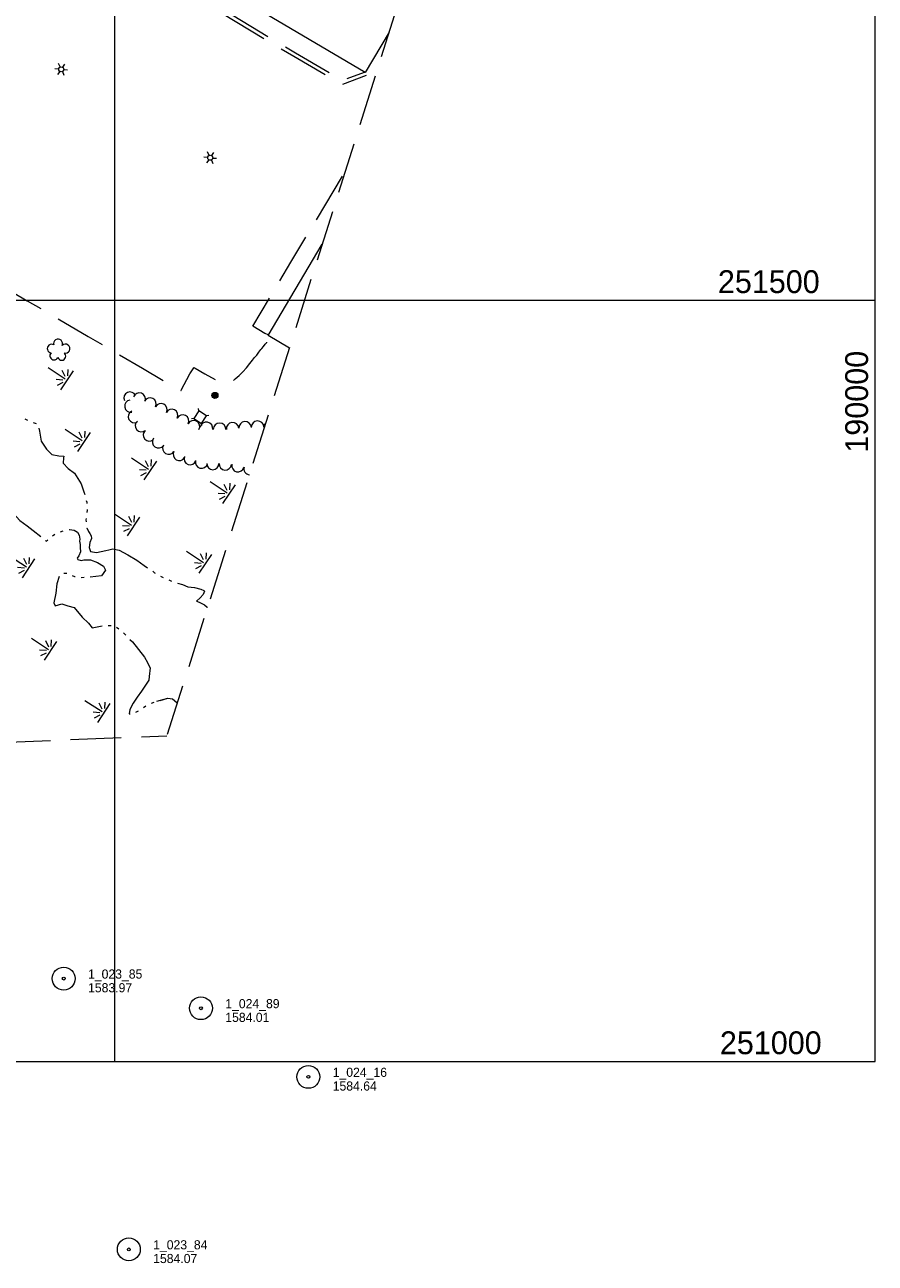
# Model space of a CAD drawing. Header units: feet. Extents: x 188415 to 190000, y 250867 to 252500.
# Tile 2 of 4: x 189441 to 190000, y 250867 to 251681. Entities that reach past the tile are written whole.
import ezdxf
from ezdxf.enums import TextEntityAlignment as Align

# ---------------------------------------------------------------- set-up
doc = ezdxf.new("R2010")
doc.units = ezdxf.units.FT
doc.header["$MEASUREMENT"] = 0
for name, pattern in [('DGN Style 3', [46.687889, 33.348492, -13.339397]), ('DGN Style 4', [53.390936, 26.678794, -13.339397, 0.033348, -13.339397]), ('DGN Style 6', [63.428832, 0.033348, -13.339397, 23.343945, -13.339397, 0.033348, -13.339397])]:
    doc.linetypes.add(name, pattern=pattern)
for name, color, linetype, lineweight in [('E_DWY', 73, 'DGN Style 3', 0), ('E_LAND_Vegetation', 21, 'Continuous', 0), ('E_MAP_GridLines', 251, 'Continuous', 0), ('E_MAP_Limits', 21, 'DGN Style 3', 0), ('E_MAP_PassPoints', 40, 'Continuous', 0), ('E_MISCPROP', 40, 'Continuous', 0), ('E_MISCPROP_HvyLine', 54, 'Continuous', 13), ('E_UTL_AboveGroundPipe', 40, 'DGN Style 4', 0), ('E_WTR', 251, 'DGN Style 6', 0)]:
    doc.layers.add(name, color=color, linetype=linetype, lineweight=lineweight)
doc.styles.add('Style-IGR_FONT_0', font='IGR_FONT_0.shx')
doc.styles.add('Style-IGR_FONT_1', font='IGR_FONT_1.shx')

# ---------------------------------------------------------------- blocks, each defined once
blk = doc.blocks.new('PP')
at = {"layer": 'E_MAP_PassPoints', "color": 40, "linetype": 'Continuous', "lineweight": 0}
for radius in [7.5, 0.96]:
    blk.add_circle((0, 0), radius, dxfattribs=at)
blk = doc.blocks.new('LTP')
at = {"layer": 'E_MISCPROP', "color": 20, "linetype": 'Continuous', "lineweight": 0}
for p, q in [((-1.64, 0.07), (-4.24, 0.14)), ((-0.8, 1.43), (-2, 3.73)), ((0.9, 1.42), (2.27, 3.65)), ((-0.88, -1.42), (-2.24, -3.61)), ((0.76, -1.47), (2, -3.65)), ((1.64, -0.02), (4.16, -0.09))]:
    blk.add_line(p, q, dxfattribs=at)
blk.add_circle((0, 0), 1.64, dxfattribs=at)
blk = doc.blocks.new('POLE')
at = {"layer": 'E_MISCPROP', "color": 20, "linetype": 'Continuous', "lineweight": 0}
for centre, radius in [((-0.01, 0.02), 2.02), ((-0.01, 0.03), 1.52), ((0, -0.01), 1.01), ((0, 0), 0.502)]:
    blk.add_circle(centre, radius, dxfattribs=at)
blk = doc.blocks.new('PED')
at = {"layer": 'E_UTL_AboveGroundPipe', "color": 101, "linetype": 'Continuous', "lineweight": 13}
for p, q in [((-3.12, 2.9), (-4.18, 3.96)), ((2.88, 2.9), (3.94, 3.96)), ((-4.18, -4.16), (-3.12, -3.1)), ((3.95, -4.16), (2.89, -3.1))]:
    blk.add_line(p, q, dxfattribs=at)
at = {"layer": 'E_UTL_AboveGroundPipe', "color": 101, "linetype": 'Continuous', "lineweight": 13, "flags": 128}
blk.add_lwpolyline([(-3.12, -3.1), (2.89, -3.1), (2.88, 2.9), (-3.12, 2.9)], close=True, dxfattribs=at)
blk = doc.blocks.new('TREE')
at = {"layer": 'E_LAND_Vegetation', "color": 93, "linetype": 'Continuous', "lineweight": 0}
for centre, radius, start, end in [((-4.47, 0.2), 2.78, 78.07167, 279.08271), ((-1.47, 4.28), 2.78, 1.39465, 209.16764), ((3.57, 2.42), 2.97, 278.42376, 139.65764), ((-2.01, -4.2), 2.61, 140.77981, 358.71242), ((3.46, -3.43), 2.97, 196.07458, 79.04785)]:
    blk.add_arc(centre, radius, start, end, dxfattribs=at)
blk = doc.blocks.new('MARSH')
at = {"layer": 'E_WTR', "color": 161, "linetype": 'Continuous', "lineweight": 0}
for p, q in [((0.03, 15.02), (0.03, 1.6)), ((-6.13, 3.53), (-2.44, 1.44)), ((-1.34, 2.37), (-3.54, 6.22)), ((1.46, 2.37), (3.66, 6.22)), ((6.25, 3.53), (2.56, 1.44)), ((-7.39, -0.05), (7.4, -0.05))]:
    blk.add_line(p, q, dxfattribs=at)

msp = doc.modelspace()

# ---------------------------------------------------------------- linework, layer by layer
at = {"layer": 'E_DWY', "color": 51, "linetype": 'DGN Style 3', "lineweight": 0, "flags": 128}
for points in [[(189569.64, 251689.44), (189570.88, 251688.36), (189617.68, 251660.31), (189649.73, 251641.86), (189665.6, 251647.78)], [(189572.17, 251690.5), (189618.95, 251662.47), (189649.96, 251644.62), (189664.19, 251649.92)], [(189601.15, 251477.26), (189598.69, 251478.21), (189590.77, 251483.02), (189615.83, 251524.95), (189651.26, 251583.85)], [(189326.64, 251561.43), (189327.01, 251562.23), (189327.33, 251562.77), (189327.76, 251563.4), (189328.1, 251563.76), (189328.86, 251563.92), (189329.84, 251563.86), (189330.64, 251563.75), (189331.87, 251563.51), (189333.21, 251563.22), (189334.38, 251562.96), (189335.5, 251562.72), (189335.83, 251563.12), (189336.98, 251564.78), (189338.38, 251566.56), (189339.36, 251567.77), (189340.91, 251569.57), (189342.2, 251571.03), (189342.88, 251571.7), (189343.92, 251572.3), (189345.28, 251572.8), (189346.48, 251573.06), (189347.75, 251573.01), (189349.56, 251572.76), (189351.14, 251572.48), (189352.99, 251572.04), (189354.88, 251571.41), (189356.4, 251570.77), (189357.33, 251570.4), (189368.7, 251564.12), (189383.36, 251555.52), (189384.21, 251554.74), (189384.96, 251553.28), (189385.01, 251552.73), (189384.88, 251551.31), (189384.43, 251550.07), (189384.21, 251549.55), (189377.04, 251538.08), (189407.01, 251520.75), (189442.54, 251499.7), (189482.49, 251476.29), (189518.39, 251455.33), (189543.26, 251440.59), (189543.65, 251440.74), (189543.78, 251440.98), (189549.42, 251451.66), (189552.15, 251455.7), (189552.26, 251455.74), (189552.99, 251455.43), (189559.32, 251451.7), (189569.11, 251446.27), (189570.66, 251445.54), (189571.72, 251445.21), (189573.08, 251445.13), (189574.58, 251445.32), (189576.26, 251446.18), (189577.63, 251447.02), (189579.29, 251448.4), (189581.75, 251450.58), (189584.23, 251453.1), (189586.71, 251455.71), (189588.86, 251458.43), (189590.55, 251460.58), (189592.03, 251462.32), (189593.36, 251463.95), (189594.81, 251465.83), (189596.14, 251467.63), (189596.8, 251468.42), (189597.75, 251469.71), (189598.97, 251471.19), (189599.97, 251472.36), (189601.43, 251474.15), (189602.4, 251475.41), (189602.68, 251475.76)]]:
    msp.add_lwpolyline(points, dxfattribs=at)
at = {"layer": 'E_LAND_Vegetation', "color": 93, "linetype": 'Continuous', "lineweight": 0}
for centre, radius, start, end in [((189510.12, 251435.75), 4.03, 24.55238, 204.53706), ((189510.62, 251430.48), 4.03, 98.77796, 278.76263), ((189516.17, 251435.1), 4.03, 339.99581, 159.98049), ((189523.27, 251431.93), 4.03, 332.54057, 152.52525), ((189512.99, 251423.5), 4.03, 115.3794, 295.36408), ((189530.41, 251428.21), 4.03, 332.54057, 152.52525), ((189537.56, 251424.5), 4.03, 332.54057, 152.52525), ((189544.71, 251420.78), 4.03, 332.54057, 152.52525), ((189517.59, 251417.58), 4.03, 129.74709, 309.73177), ((189551.86, 251417.07), 4.03, 332.54057, 152.52525), ((189560.36, 251415.8), 4.16, 349.70765, 169.69233), ((189569, 251415.18), 4.16, 359.38116, 179.36584), ((189577.56, 251415.58), 4.16, 6.28715, 186.27183), ((189585.75, 251416.18), 4.16, 3.9039, 183.88858), ((189593.97, 251416.59), 4.16, 1.67072, 181.6554), ((189601.85, 251416.02), 4.16, 128.75992, 171.63022), ((189522.8, 251411.52), 4.03, 131.56946, 311.55414), ((189528.87, 251406.98), 4.03, 143.98861, 323.97329), ((189535.52, 251402.82), 4.03, 149.51335, 329.49803), ((189542.47, 251398.73), 4.03, 149.51335, 329.49803), ((189549.63, 251395.97), 4.03, 159.42184, 339.40652), ((189557.12, 251393.65), 4.03, 165.12992, 345.1146), ((189564.52, 251392.75), 4.03, 179.9537, 359.93838), ((189572.72, 251392.48), 4.03, 175.91862, 355.9033), ((189581.01, 251391.32), 4.03, 166.48496, 346.46964), ((189588.92, 251389.39), 4.03, 164.23526, 264.57142)]:
    msp.add_arc(centre, radius, start, end, dxfattribs=at)
at = {"layer": 'E_MAP_GridLines', "color": 161, "linetype": 'Continuous', "lineweight": 0}
for p, q in [((189500, 251000), (189500, 252500)), ((190000, 251000), (190000, 252500)), ((188500, 251500), (190000, 251500)), ((188500, 251000), (190000, 251000))]:
    msp.add_line(p, q, dxfattribs=at)
at = {"layer": 'E_MAP_Limits', "color": 73, "linetype": 'DGN Style 3', "lineweight": 0, "flags": 128}
for points in [[(189741.61, 251869.74), (189534.37, 251213.99)], [(188864.61, 251186.47), (189534.37, 251213.99)]]:
    msp.add_lwpolyline(points, dxfattribs=at)
at = {"layer": 'E_MISCPROP_HvyLine', "color": 241, "linetype": 'Continuous', "lineweight": 13, "flags": 128}
for points in [[(189680.39, 251676.05), (189664.7, 251649.62), (189566.52, 251707.63)], [(189614.84, 251468.61), (189600.89, 251476.81), (189636.44, 251536.95)]]:
    msp.add_lwpolyline(points, dxfattribs=at)
at = {"layer": 'E_WTR', "color": 161, "linetype": 'Continuous', "lineweight": 0}
msp.add_line((189527.62, 251236.61), (189535.03, 251238.52), dxfattribs=at)
at = {"layer": 'E_WTR', "color": 161, "linetype": 'Continuous', "lineweight": 0, "flags": 128}
for points in [[(189440.95, 251422.06), (189442.8, 251421.3)], [(189446.52, 251419.79), (189448.38, 251419.03)], [(189450.19, 251415.96), (189450.54, 251414.06), (189451.61, 251407.39), (189455.23, 251402.21), (189458.59, 251398.66), (189463.29, 251397.73), (189466.56, 251397.53), (189466.47, 251396.42)], [(189466.47, 251396.42), (189466.18, 251393.01), (189469.41, 251389.46), (189473.49, 251386.47), (189478.03, 251379.47), (189479.82, 251374.21), (189480.31, 251372.37)], [(189481.35, 251368.49), (189481.62, 251367.48), (189481.75, 251366.53)], [(189429.76, 251363.5), (189433.18, 251360.06), (189437.64, 251355.33), (189442.48, 251351.73), (189446.47, 251348.77), (189451.55, 251344.75)], [(189481.94, 251362.53), (189481.95, 251362.04), (189481.79, 251360.53)], [(189481.29, 251356.55), (189481.15, 251355.7), (189481.22, 251354.56)], [(189459.07, 251345.29), (189460.77, 251346.33)], [(189464.36, 251348), (189466.23, 251348.66)], [(189470.14, 251349.34), (189470.39, 251349.38), (189473.4, 251348.97), (189475.52, 251347.61), (189476.73, 251345.75), (189477.16, 251343.18), (189476.96, 251341.69), (189477.31, 251339.64), (189477.42, 251337.58), (189477.47, 251334.75), (189476.51, 251332.18), (189475.37, 251330.68), (189475.87, 251329.75), (189478.03, 251329.13), (189479.78, 251329.48)], [(189481.65, 251350.58), (189481.66, 251350.49), (189482.69, 251348.16), (189483.62, 251346.89), (189484.58, 251345.31), (189484.77, 251343.49), (189483.64, 251340.86), (189483.16, 251337.6), (189484.16, 251334.94), (189488.02, 251334.25), (189494.16, 251335.62), (189496.1, 251336.05)], [(189454.54, 251342.13), (189454.97, 251341.8), (189456.17, 251342.61)], [(189496.1, 251336.05), (189498.69, 251336.64), (189502.89, 251335.8), (189508.69, 251332.73), (189514.67, 251329.38), (189519.34, 251325.83), (189521.69, 251324.19)], [(189479.78, 251329.48), (189480.44, 251329.61), (189484.21, 251329.45), (189488.81, 251327.69), (189492.67, 251325.43), (189494.01, 251322.66), (189491.32, 251319.07), (189483.98, 251318.01)], [(189468.55, 251320.46), (189468.53, 251320.46), (189466.56, 251320.49)], [(189474.08, 251318.24), (189473.74, 251318.3), (189472.22, 251318.93)], [(189525.03, 251321.97), (189526.09, 251321.03), (189526.6, 251320.75)], [(189463.49, 251318.65), (189462.07, 251313.81), (189461.3, 251307.58), (189459.91, 251301.17), (189460.78, 251299.29), (189465.19, 251300.55), (189469.31, 251299.38)], [(189480, 251317.86), (189478.02, 251317.78)], [(189530.1, 251318.79), (189531.79, 251317.84), (189531.86, 251317.82)], [(189535.58, 251316.33), (189537.45, 251315.59)], [(189541.23, 251314.26), (189544.58, 251313.26), (189548.05, 251311.66), (189552.45, 251311.3), (189556.71, 251310.25), (189558.61, 251309.42), (189559.02, 251308.83), (189558.24, 251306.76), (189556.19, 251304.58), (189553.87, 251302.39), (189555.45, 251301.6)], [(189469.31, 251299.38), (189473.32, 251298.24), (189478.73, 251291.85), (189482.75, 251287.94), (189485.13, 251284.74), (189491.7, 251286.09)], [(189555.45, 251301.6), (189558.97, 251299.85), (189559.01, 251299.85), (189560.74, 251298.48), (189561, 251298.25)], [(189495.62, 251286.45), (189497.61, 251286.33)], [(189501.28, 251285.34), (189502.83, 251284.09)], [(189505.85, 251281.51), (189507.24, 251280.09)], [(189510.03, 251277.26), (189511.64, 251275.61), (189519.6, 251265.53), (189520.42, 251264.13), (189520.67, 251263.64), (189523.3, 251258.55), (189522.66, 251252.8)], [(189522.66, 251252.8), (189522.4, 251250.53), (189517.73, 251243.13), (189514.86, 251239.26), (189512.25, 251235.4), (189509.9, 251231.18), (189509.54, 251228.31), (189510.13, 251228.37)], [(189529.82, 251237.18), (189535.03, 251238.52), (189538.01, 251238.26), (189540.93, 251235.85), (189541.18, 251235.53)], [(189513.9, 251229.34), (189515.61, 251230.36)], [(189518.93, 251232.54), (189520.56, 251233.68)], [(189524.17, 251235.3), (189526.03, 251236.01)]]:
    msp.add_lwpolyline(points, dxfattribs=at)

# ---------------------------------------------------------------- block references
at = {"layer": 'E_LAND_Vegetation', "color": 93, "linetype": 'Continuous', "lineweight": 0, "xscale": 1.000001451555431, "yscale": 1.000001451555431, "zscale": 1.000001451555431, "rotation": 56.47073078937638}
msp.add_blockref('TREE', (189462.84, 251467.22), dxfattribs=at)
at = {"layer": 'E_MAP_PassPoints', "color": 40, "linetype": 'Continuous', "lineweight": 0}
for p in [(189466.5, 251054.4), (189556.72, 251034.95), (189627.33, 250989.85), (189509.31, 250876.53)]:
    msp.add_blockref('PP', p, dxfattribs=at)
at = {"layer": 'E_MISCPROP', "color": 20, "linetype": 'Continuous', "lineweight": 0, "xscale": 1.000001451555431, "yscale": 1.000001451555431, "zscale": 1.000001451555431, "rotation": 56.47073078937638}
for name, p in [('LTP', (189464.9, 251651.72)), ('LTP', (189562.86, 251593.65)), ('POLE', (189565.93, 251437.51))]:
    msp.add_blockref(name, p, dxfattribs=at)
at = {"layer": 'E_UTL_AboveGroundPipe', "color": 101, "linetype": 'Continuous', "lineweight": 13, "xscale": 1.000001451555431, "yscale": 1.000001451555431, "zscale": 1.000001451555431, "rotation": 56.47073078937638}
msp.add_blockref('PED', (189556.2, 251423.43), dxfattribs=at)
at = {"layer": 'E_WTR', "color": 161, "linetype": 'Continuous', "lineweight": 0, "xscale": 1.000001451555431, "yscale": 1.000001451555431, "zscale": 1.000001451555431, "rotation": 56.47073078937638}
for p in [(189468.7, 251447.42), (189479.89, 251406.91), (189523.51, 251388.15), (189575.22, 251372.6), (189512.37, 251351.41), (189443.36, 251323.91), (189559.66, 251326.94), (189457.82, 251269.71), (189493, 251228.88)]:
    msp.add_blockref('MARSH', p, dxfattribs=at)

# ---------------------------------------------------------------- texts
at = {"layer": 'E_MAP_GridLines', "color": 161, "linetype": 'Continuous', "lineweight": 0, "style": 'Style-IGR_FONT_1'}
for s, p in [('251500', (189963.5, 251504.75)), ('251000', (189964.8, 251004.75))]:
    msp.add_text(s, height=15, dxfattribs=at).set_placement(p, align=Align.RIGHT)
msp.add_text('190000', height=15, rotation=90, dxfattribs=at).set_placement((189995.25, 251466.81), align=Align.RIGHT)
at = {"layer": 'E_MAP_PassPoints', "color": 40, "linetype": 'Continuous', "lineweight": 0, "style": 'Style-IGR_FONT_0'}
for s, p in [('1_023_85', (189482.5, 251054.4)), ('1583.97', (189482.5, 251045.4)), ('1_024_89', (189572.72, 251034.95)), ('1584.01', (189572.72, 251025.95)), ('1_024_16', (189643.33, 250989.85)), ('1584.64', (189643.33, 250980.85)), ('1_023_84', (189525.31, 250876.53)), ('1584.07', (189525.31, 250867.53))]:
    msp.add_text(s, height=6, dxfattribs=at).set_placement(p)

doc.saveas('drawing.dxf')
